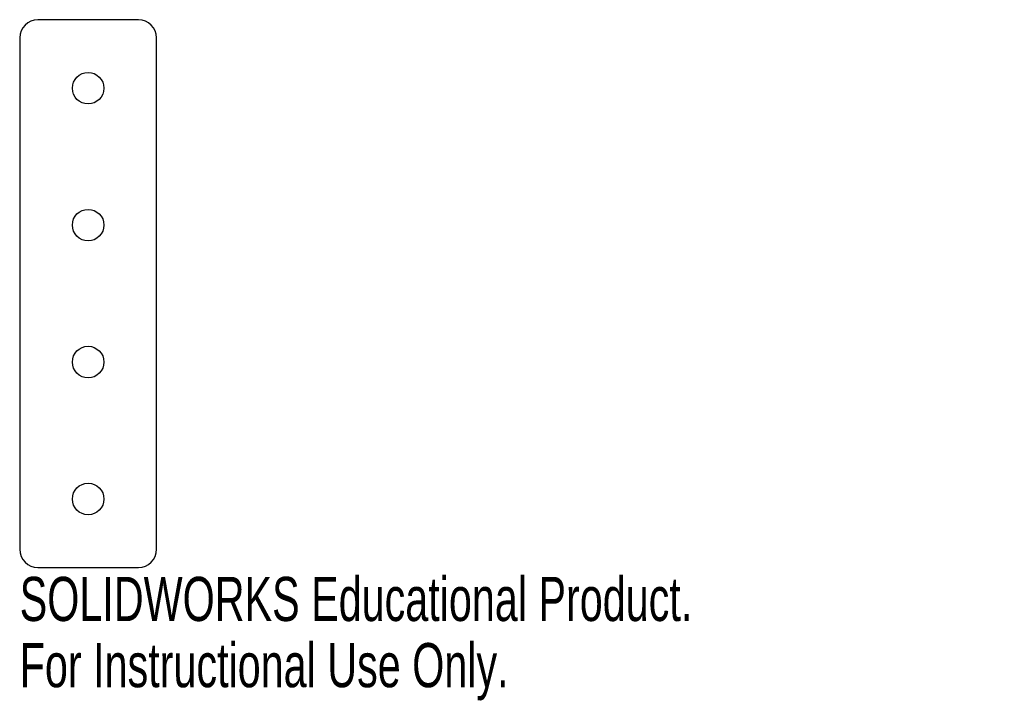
# Model space of a CAD drawing. Header units: millimetres. Extents: x -8 to 100, y -15 to 60.
import ezdxf

# ---------------------------------------------------------------- set-up
doc = ezdxf.new("R2010")
doc.units = ezdxf.units.MM
doc.styles.add('SLDTEXTSTYLE0', font='TXT', dxfattribs={"width": 0.7})

msp = doc.modelspace()

# ---------------------------------------------------------------- linework, layer by layer
at = {"color": 7, "linetype": 'Continuous', "lineweight": 25}
for p, q in [((5.5, 60), (-5.5, 60)), ((-7.5, 58), (-7.5, 2)), ((7.5, 2), (7.5, 58)), ((-5.5, 0), (5.5, 0))]:
    msp.add_line(p, q, dxfattribs=at)
for centre in [(0, 52.5), (0, 37.5), (0, 22.5), (0, 7.5)]:
    msp.add_circle(centre, 1.73, dxfattribs=at)
for centre, start, end in [((-5.5, 58), 90, 180), ((5.5, 58), 0, 90), ((-5.5, 2), 180, 270), ((5.5, 2), 270, 0)]:
    msp.add_arc(centre, 2, start, end, dxfattribs=at)

# ---------------------------------------------------------------- texts
at = {"color": 7, "linetype": 'Continuous', "char_height": 4.8336, "attachment_point": 1, "style": 'SLDTEXTSTYLE0'}
for s, insert in [('SOLIDWORKS Educational Product.', (-7.5, -1.02)), ('For Instructional Use Only.', (-7.5, -8.27))]:
    msp.add_mtext(s, dxfattribs=dict(at, insert=insert))

doc.saveas('drawing.dxf')
